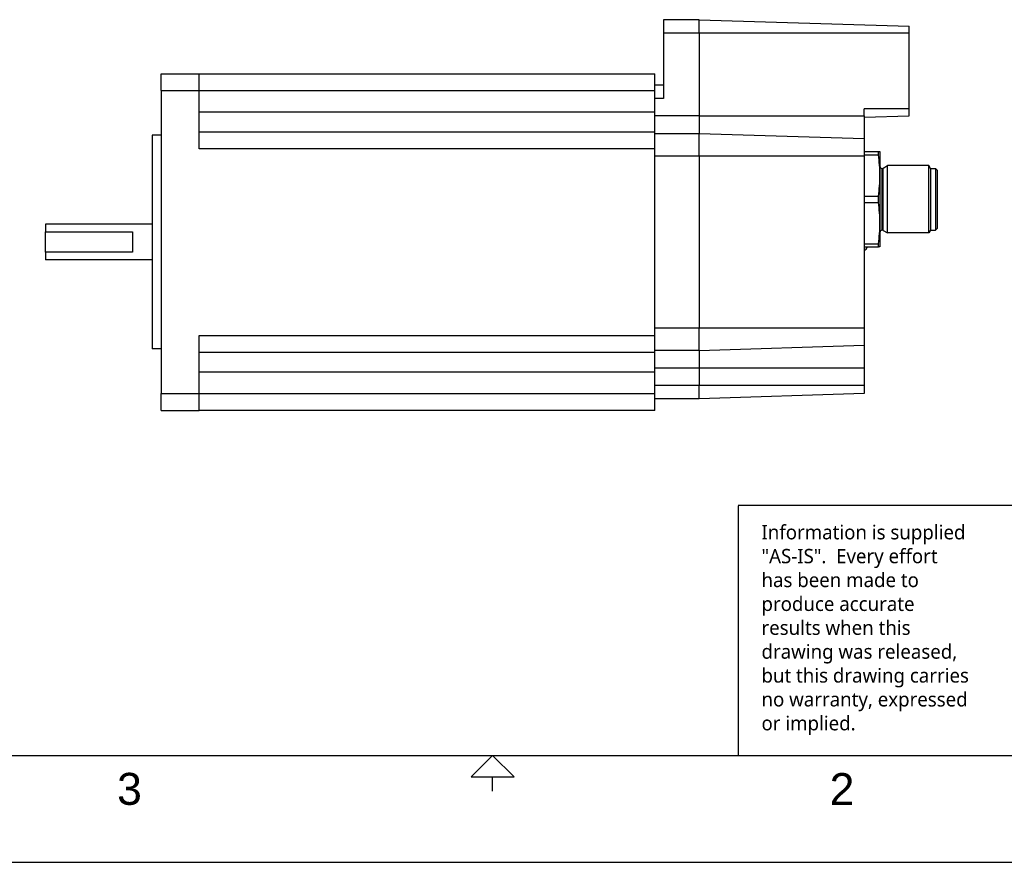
# Model space of a CAD drawing. Extents: x 0 to 21, y 0 to 16.
# Tile 2 of 5: x 7.2 to 14.1, y 0 to 5.9. Entities that reach past the tile are written whole.
import ezdxf

# ---------------------------------------------------------------- set-up
doc = ezdxf.new("R2010")
doc.units = 0
doc.header["$MEASUREMENT"] = 0
for name, color, linetype in [('CONTINUOUS', 7, 'CONTINUOUS'), ('TANGENT_EDGES', 7, 'CONTINUOUS'), ('VISIBLE', 7, 'CONTINUOUS')]:
    doc.layers.add(name, color=color, linetype=linetype)

# ---------------------------------------------------------------- blocks, each defined once
blk = doc.blocks.new('BLOCK7')
at = {"layer": 'CONTINUOUS'}
for p, q in [((14.25, 2.5021), (12.2228, 2.5021)), ((12.2228, 2.5), (12.2228, 0.75)), ((0.5, 0.75), (20.5, 0.75)), ((10.5, 0.5), (10.5, 0.6)), ((0, 0), (21, 0))]:
    blk.add_line(p, q, dxfattribs=at)
blk.add_lwpolyline([(10.35, 0.6), (10.65, 0.6), (10.5, 0.75), (10.5, 0.75), (10.35, 0.6)], dxfattribs=at)
at = {"layer": 'CONTINUOUS', "attachment_point": 4}
for s, insert, char_height in [('{\\fTrebuchet MS|b0|i0|c0|p0;\\C7;Information is supplied }{\\fTrebuchet MS|b0|i0|c0|p0;\\C7;\\P"AS-IS".  Every effort }{\\fTrebuchet MS|b0|i0|c0|p0;\\C7;\\Phas been made to }{\\fTrebuchet MS|b0|i0|c0|p0;\\C7;\\Pproduce accurate }{\\fTrebuchet MS|b0|i0|c0|p0;\\C7;\\Presults when this}{\\fTrebuchet MS|b0|i0|c0|p0;\\C7;\\Pdrawing was released, }{\\fTrebuchet MS|b0|i0|c0|p0;\\C7;\\Pbut this drawing carries }{\\fTrebuchet MS|b0|i0|c0|p0;\\C7;\\Pno warranty, expressed}{\\fTrebuchet MS|b0|i0|c0|p0;\\C7;\\Por implied.}{\\fMS Shell Dlg|b0|i0|c0|p0;\\C7;\\H0.7826087x;}', (12.3866, 1.629), 0.100466), ('{\\fArial|b0|i0|c0|p0;\\C7;3}{\\fArial|b0|i0|c0|p0;\\C7;}', (7.8645, 0.5137), 0.224044), ('{\\fArial|b0|i0|c0|p0;\\C7;2}{\\fArial|b0|i0|c0|p0;\\C7;}', (12.8645, 0.5137), 0.224044)]:
    blk.add_mtext(s, dxfattribs=dict(at, insert=insert, char_height=char_height))

msp = doc.modelspace()

# ---------------------------------------------------------------- linework, layer by layer
at = {"layer": 'TANGENT_EDGES'}
for p, q in [((11.9494, 5.8177), (11.6999, 5.8177)), ((13.4224, 5.8177), (11.9494, 5.8177)), ((8.1733, 5.4145), (8.441, 5.4145)), ((8.441, 5.4145), (11.6379, 5.4145)), ((11.6999, 5.3577), (11.6379, 5.3577)), ((11.6379, 5.2619), (8.441, 5.2619)), ((13.4224, 5.2852), (13.1074, 5.2852)), ((11.9494, 5.2365), (11.6379, 5.2365)), ((11.9494, 5.2365), (13.1074, 5.2365)), ((11.6379, 5.006), (8.441, 5.006)), ((11.9494, 4.9552), (11.6379, 4.9552)), ((13.1074, 4.9552), (11.9494, 4.9552)), ((13.2334, 4.4349), (13.2334, 4.868)), ((13.2412, 4.4328), (13.2412, 4.8701)), ((11.9494, 3.7477), (11.6379, 3.7477)), ((13.1074, 3.7477), (11.9494, 3.7477)), ((8.441, 3.6969), (11.6379, 3.6969)), ((11.9494, 3.4665), (11.6379, 3.4665)), ((13.1074, 3.4665), (11.9494, 3.4665)), ((8.441, 3.441), (11.6379, 3.441)), ((11.9494, 3.3452), (11.6379, 3.3452)), ((13.1074, 3.3452), (11.9494, 3.3452)), ((8.1733, 3.2885), (8.441, 3.2885)), ((8.441, 3.2885), (11.6379, 3.2885))]:
    msp.add_line(p, q, dxfattribs=at)
at = {"layer": 'VISIBLE'}
for p, q in [((11.6999, 5.9115), (11.6999, 5.8177)), ((11.9494, 5.9115), (11.6999, 5.9115)), ((11.9494, 5.8177), (11.9494, 5.9115)), ((11.9494, 5.9115), (13.4224, 5.8652)), ((11.6999, 5.8177), (11.6999, 5.3577)), ((11.9494, 5.8177), (11.9494, 5.2365)), ((13.4224, 5.8177), (13.4224, 5.8652)), ((13.4224, 5.2852), (13.4224, 5.8177)), ((8.1733, 5.5326), (8.441, 5.5326)), ((8.1733, 5.4145), (8.1733, 5.5326)), ((8.441, 5.5326), (11.6379, 5.5326)), ((8.441, 5.4145), (8.441, 5.5326)), ((11.6379, 5.4145), (11.6379, 5.5326)), ((8.1733, 5.4145), (8.1733, 3.2885)), ((8.441, 5.006), (8.441, 5.4145)), ((11.6999, 5.4515), (11.6379, 5.4515)), ((11.6379, 5.2619), (11.6379, 5.4145)), ((11.6379, 5.1241), (11.6379, 5.2619)), ((13.1074, 5.2365), (13.1074, 5.2852)), ((13.4224, 5.2378), (13.4224, 5.2852)), ((11.9494, 5.2365), (11.9494, 5.1115)), ((13.1074, 5.2279), (13.4224, 5.2378)), ((13.1074, 5.2365), (13.1074, 5.0751)), ((8.441, 5.1241), (11.6379, 5.1241)), ((11.6379, 5.006), (11.6379, 5.1241)), ((8.1103, 5.1015), (8.1103, 4.3515)), ((8.1733, 5.1015), (8.1103, 5.1015)), ((11.9494, 5.1115), (11.6379, 5.1115)), ((13.1074, 5.0751), (11.9494, 5.1115)), ((11.9494, 4.9552), (11.9494, 5.1115)), ((13.1074, 5.0751), (13.1074, 4.9552)), ((11.6379, 3.6969), (11.6379, 5.006)), ((13.1074, 4.9861), (13.2071, 4.9861)), ((13.2071, 4.9861), (13.2176, 4.9861)), ((13.2071, 4.9634), (13.2071, 4.9861)), ((13.2176, 4.9861), (13.2176, 4.8188)), ((11.9494, 4.9552), (11.9494, 3.7477)), ((13.1074, 4.9634), (13.2071, 4.9634)), ((13.1074, 4.9552), (13.1074, 3.7477)), ((13.2412, 4.8701), (13.2717, 4.8877)), ((13.2717, 4.4152), (13.2717, 4.8877)), ((13.5606, 4.8877), (13.2717, 4.8877)), ((13.5606, 4.4152), (13.5606, 4.8877)), ((13.5719, 4.868), (13.5606, 4.8877)), ((13.5719, 4.868), (13.5719, 4.4349)), ((13.5719, 4.868), (13.6078, 4.868)), ((13.6078, 4.868), (13.6078, 4.4349)), ((13.6192, 4.8566), (13.6078, 4.868)), ((13.6192, 4.8566), (13.6192, 4.4463)), ((13.2176, 4.8188), (13.2176, 4.4841)), ((13.1074, 4.6741), (13.2071, 4.6741)), ((13.2071, 4.6288), (13.2071, 4.6741)), ((13.1074, 4.6288), (13.2071, 4.6288)), ((7.3622, 4.4765), (7.3622, 4.4223)), ((8.1103, 4.4765), (7.3622, 4.4765)), ((7.3622, 4.4223), (7.9722, 4.4223)), ((7.3622, 4.2806), (7.3622, 4.4223)), ((7.9722, 4.4223), (7.9722, 4.2806)), ((13.2176, 4.4841), (13.2176, 4.3168)), ((13.2412, 4.4328), (13.2717, 4.4152)), ((13.5719, 4.4349), (13.5606, 4.4152)), ((13.5719, 4.4349), (13.6078, 4.4349)), ((13.6192, 4.4463), (13.6078, 4.4349)), ((13.5606, 4.4152), (13.2717, 4.4152)), ((8.1103, 4.3515), (8.1103, 3.6015)), ((13.1074, 4.3395), (13.2071, 4.3395)), ((13.1074, 4.3168), (13.2071, 4.3168)), ((13.2071, 4.3168), (13.2071, 4.3395)), ((13.2176, 4.3168), (13.2071, 4.3168)), ((7.9722, 4.2806), (7.3622, 4.2806)), ((7.3622, 4.2806), (7.3622, 4.2265)), ((8.1103, 4.2265), (7.3622, 4.2265)), ((11.9494, 3.5915), (11.9494, 3.7477)), ((13.1074, 3.7477), (13.1074, 3.6279)), ((8.441, 3.2885), (8.441, 3.6969)), ((11.6379, 3.5788), (11.6379, 3.6969)), ((8.1733, 3.6015), (8.1103, 3.6015)), ((11.9494, 3.5915), (13.1074, 3.6279)), ((13.1074, 3.6279), (13.1074, 3.4665)), ((8.441, 3.5788), (11.6379, 3.5788)), ((11.9494, 3.5915), (11.6379, 3.5915)), ((11.6379, 3.441), (11.6379, 3.5788)), ((11.9494, 3.5915), (11.9494, 3.4665)), ((11.9494, 3.4665), (11.9494, 3.3452)), ((13.1074, 3.4665), (13.1074, 3.3452)), ((11.6379, 3.2885), (11.6379, 3.441)), ((11.9494, 3.2515), (11.9494, 3.3452)), ((13.1074, 3.3452), (13.1074, 3.2879)), ((8.1733, 3.1704), (8.1733, 3.2885)), ((8.441, 3.1704), (8.441, 3.2885)), ((11.6379, 3.1704), (11.6379, 3.2885)), ((11.9494, 3.2515), (11.6379, 3.2515)), ((13.1074, 3.2879), (11.9494, 3.2515)), ((8.1733, 3.1704), (8.441, 3.1704)), ((11.6379, 3.1704), (8.441, 3.1704))]:
    msp.add_line(p, q, dxfattribs=at)
for centre, radius, start, end in [((13.2334, 4.8837), 0.0157, 180, 270), ((13.2334, 4.8837), 0.0157, 270, 300), ((13.2334, 4.4192), 0.0157, 90, 180), ((13.2334, 4.4192), 0.0157, 60, 90), ((13.0739, 4.3415), 0.061, 303.25643, 336.17362)]:
    msp.add_arc(centre, radius, start, end, dxfattribs=at)
for points in [[(13.2176, 4.8188), (13.2176, 4.8672), (13.2137, 4.9154), (13.2071, 4.9634)], [(13.2071, 4.6741), (13.2137, 4.7222), (13.2176, 4.7704), (13.2176, 4.8188)], [(13.2176, 4.4841), (13.2176, 4.5325), (13.2137, 4.5807), (13.2071, 4.6288)], [(13.2071, 4.3395), (13.2137, 4.3875), (13.2176, 4.4357), (13.2176, 4.4841)]]:
    msp.add_open_spline(points, degree=3, dxfattribs=at)

# ---------------------------------------------------------------- block references
at = {"layer": 'CONTINUOUS'}
msp.add_blockref('BLOCK7', (0, 0), dxfattribs=at)

doc.saveas('drawing.dxf')
